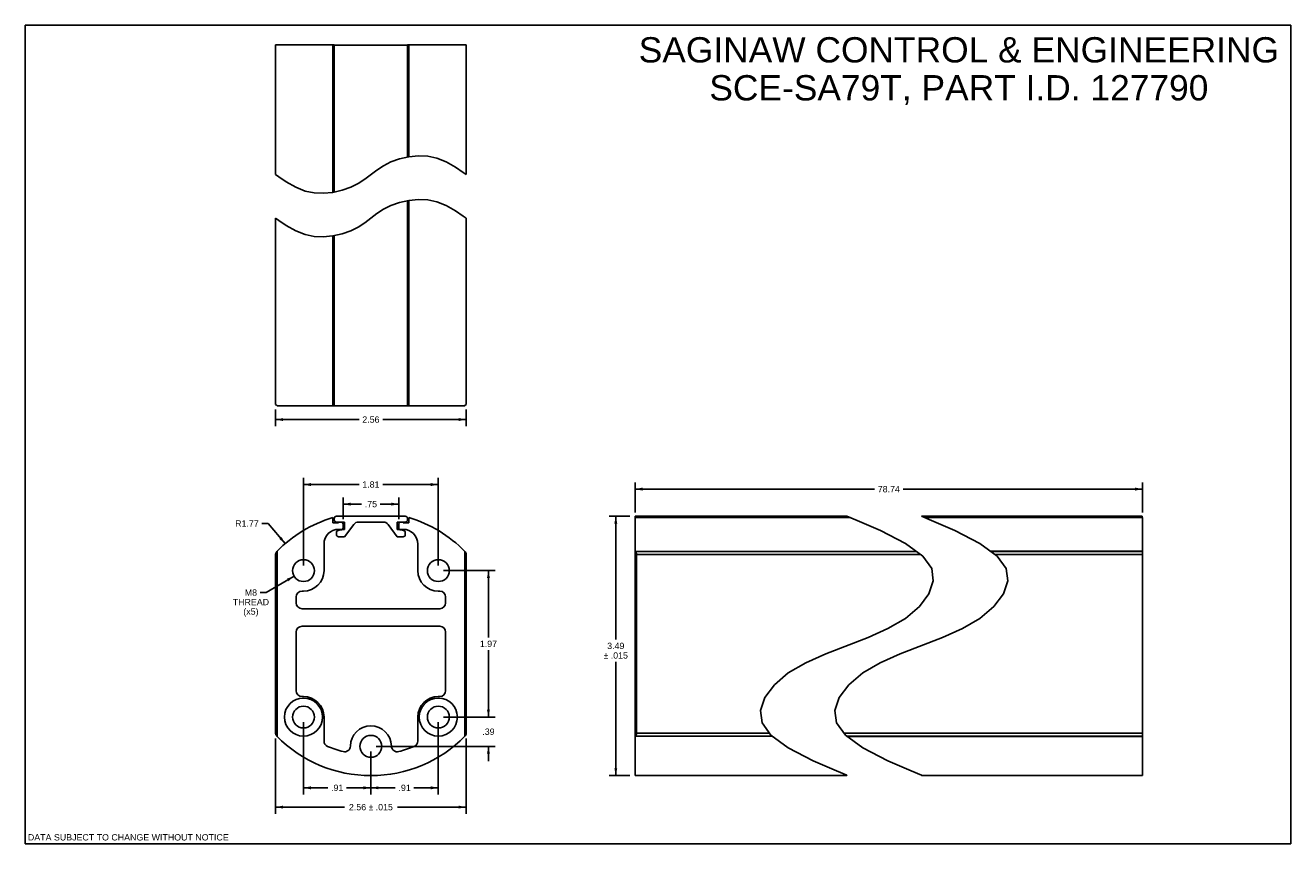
# Model space of a CAD drawing. Header units: inches. Extents: x 0 to 17, y 0 to 11.
import ezdxf

# ---------------------------------------------------------------- set-up
doc = ezdxf.new("R2010")
doc.units = ezdxf.units.IN
doc.header["$LTSCALE"] = 0.935
doc.header["$MEASUREMENT"] = 0
doc.layers.get('0').update_dxf_attribs({"linetype": 'CONTINUOUS'})
doc.layers.add('_1782', color=7, linetype='CONTINUOUS')
doc.layers.add('_3923', color=7, linetype='CONTINUOUS')
doc.styles.get("Standard").update_dxf_attribs({"font": 'arial.ttf'})
doc.dimstyles.new('DIMSTYLE_1', dxfattribs={"dimtxt": 0.085, "dimasz": 0.1, "dimexe": 0.09, "dimexo": 0.07, "dimgap": 0.0425, "dimtad": 0, "dimtih": 1, "dimtoh": 1, "dimzin": 4, "dimdsep": 46, "dimtxsty": 'Standard', "dimblk": '_FILLED', "dimblk1": '_FILLED', "dimblk2": '_FILLED', "dimcen": 0.09, "dimazin": 1, "dimtfac": 1, "dimtofl": 0, "dimtmove": 0, "dimatfit": 3, "dimldrblk": '_FILLED', "dimfxl": 0, "dimtolj": 1, "dimtzin": 4, "dimarcsym": 0})
doc.dimstyles.new('DIMSTYLE_2', dxfattribs={"dimtxt": 0.085, "dimasz": 0.1, "dimexe": 0.09, "dimexo": 0.07, "dimgap": 0.09, "dimtad": 0, "dimtih": 1, "dimtoh": 1, "dimdec": 3, "dimzin": 4, "dimdsep": 46, "dimtxsty": 'Standard', "dimblk": '_FILLED', "dimblk1": '_FILLED', "dimblk2": '_FILLED', "dimcen": 0.09, "dimadec": 3, "dimazin": 1, "dimtfac": 1, "dimtofl": 0, "dimtmove": 0, "dimatfit": 1, "dimldrblk": '_FILLED', "dimfxl": 0, "dimtolj": 1, "dimtzin": 4, "dimarcsym": 0})
doc.dimstyles.new('DIMSTYLE_3', dxfattribs={"dimtxt": 0.085, "dimasz": 0.1, "dimexe": 0.09, "dimexo": 0.07, "dimgap": 0.09, "dimtad": 0, "dimtih": 1, "dimtoh": 1, "dimzin": 4, "dimdsep": 46, "dimtxsty": 'Standard', "dimblk": '_FILLED', "dimblk1": '_FILLED', "dimblk2": '_FILLED', "dimcen": 0.09, "dimazin": 1, "dimtfac": 1, "dimtofl": 0, "dimtmove": 0, "dimatfit": 3, "dimldrblk": '_FILLED', "dimfxl": 0, "dimtolj": 1, "dimtzin": 4, "dimarcsym": 0})

# ---------------------------------------------------------------- blocks, each defined once
blk = doc.blocks.new('_FILLED')
at = {"color": 0, "linetype": 'ByBlock'}
blk.add_solid([(0, 0), (-1, 0.2), (-1, -0.2)], dxfattribs=at)
blk = doc.blocks.new('*D1')
at = {"color": 2, "linetype": 'Continuous'}
for p, q in [((8.122, 4.402), (7.843, 4.402)), ((7.933, 4.402), (7.933, 2.743)), ((7.933, 0.915), (7.933, 2.446)), ((8.122, 0.915), (7.843, 0.915))]:
    blk.add_line(p, q, dxfattribs=at)
at = {"color": 2, "linetype": 'Continuous', "xscale": 0.1, "yscale": 0.1, "zscale": 0.1}
for p, rotation in [((7.933, 4.402), 90), ((7.933, 0.915), 270)]:
    blk.add_blockref('_FILLED', p, dxfattribs=dict(at, rotation=rotation))
at = {"color": 2, "linetype": 'Continuous', "insert": (7.933, 2.701), "char_height": 0.085, "width": 0.36301, "attachment_point": 2, "line_spacing_factor": 0.9}
blk.add_mtext('3.49\\P\\fgdt;{\\fgdt;`}\\fArial; .015', dxfattribs=at)
blk = doc.blocks.new('*D2')
at = {"color": 2, "linetype": 'Continuous'}
for p, q in [((5.618, 3.671), (6.312, 3.671)), ((6.222, 3.671), (6.222, 2.771)), ((6.222, 1.702), (6.222, 2.601)), ((5.618, 1.702), (6.312, 1.702))]:
    blk.add_line(p, q, dxfattribs=at)
at = {"color": 2, "linetype": 'Continuous', "xscale": 0.1, "yscale": 0.1, "zscale": 0.1}
for p, rotation in [((6.222, 3.671), 90), ((6.222, 1.702), 270)]:
    blk.add_blockref('_FILLED', p, dxfattribs=dict(at, rotation=rotation))
at = {"color": 2, "linetype": 'Continuous', "insert": (6.222, 2.729), "char_height": 0.085, "width": 0.23099, "attachment_point": 2, "line_spacing_factor": 0.9}
blk.add_mtext('1.97', dxfattribs=at)
blk = doc.blocks.new('*D3')
at = {"color": 2, "linetype": 'Continuous'}
for p, q in [((3.737, 3.741), (3.737, 4.917)), ((3.737, 4.827), (4.485, 4.827)), ((5.548, 4.827), (4.801, 4.827)), ((5.548, 3.741), (5.548, 4.917))]:
    blk.add_line(p, q, dxfattribs=at)
at = {"color": 2, "linetype": 'Continuous', "xscale": 0.1, "yscale": 0.1, "zscale": 0.1, "rotation": 180}
blk.add_blockref('_FILLED', (3.737, 4.827), dxfattribs=at)
at = {"color": 2, "linetype": 'Continuous', "xscale": 0.1, "yscale": 0.1, "zscale": 0.1}
blk.add_blockref('_FILLED', (5.548, 4.827), dxfattribs=at)
at = {"color": 2, "linetype": 'Continuous', "insert": (4.643, 4.87), "char_height": 0.085, "width": 0.23099, "attachment_point": 2, "line_spacing_factor": 0.9}
blk.add_mtext('1.81', dxfattribs=at)
blk = doc.blocks.new('*D4')
at = {"color": 2, "linetype": 'Continuous'}
for p, q in [((4.269, 4.364), (4.269, 4.654)), ((5.017, 4.364), (5.017, 4.654)), ((4.269, 4.564), (4.518, 4.564)), ((5.017, 4.564), (4.768, 4.564))]:
    blk.add_line(p, q, dxfattribs=at)
at = {"color": 2, "linetype": 'Continuous', "xscale": 0.1, "yscale": 0.1, "zscale": 0.1, "rotation": 180}
blk.add_blockref('_FILLED', (4.269, 4.564), dxfattribs=at)
at = {"color": 2, "linetype": 'Continuous', "xscale": 0.1, "yscale": 0.1, "zscale": 0.1}
blk.add_blockref('_FILLED', (5.017, 4.564), dxfattribs=at)
at = {"color": 2, "linetype": 'Continuous', "insert": (4.643, 4.607), "char_height": 0.085, "width": 0.16494, "attachment_point": 2, "line_spacing_factor": 0.9}
blk.add_mtext('.75', dxfattribs=at)
blk = doc.blocks.new('*D5')
at = {"color": 2, "linetype": 'Continuous'}
for p, q in [((5.548, 1.632), (5.548, 0.661)), ((4.643, 1.238), (4.643, 0.661)), ((4.643, 0.751), (4.971, 0.751)), ((5.548, 0.751), (5.221, 0.751))]:
    blk.add_line(p, q, dxfattribs=at)
at = {"color": 2, "linetype": 'Continuous', "xscale": 0.1, "yscale": 0.1, "zscale": 0.1, "rotation": 180}
blk.add_blockref('_FILLED', (4.643, 0.751), dxfattribs=at)
at = {"color": 2, "linetype": 'Continuous', "xscale": 0.1, "yscale": 0.1, "zscale": 0.1}
blk.add_blockref('_FILLED', (5.548, 0.751), dxfattribs=at)
at = {"color": 2, "linetype": 'Continuous', "insert": (5.096, 0.794), "char_height": 0.085, "width": 0.16494, "attachment_point": 2, "line_spacing_factor": 0.9}
blk.add_mtext('.91', dxfattribs=at)
blk = doc.blocks.new('*D6')
at = {"color": 2, "linetype": 'Continuous'}
for p, q in [((3.737, 1.632), (3.737, 0.661)), ((4.643, 1.238), (4.643, 0.661)), ((3.737, 0.751), (4.065, 0.751)), ((4.643, 0.751), (4.315, 0.751))]:
    blk.add_line(p, q, dxfattribs=at)
at = {"color": 2, "linetype": 'Continuous', "xscale": 0.1, "yscale": 0.1, "zscale": 0.1, "rotation": 180}
blk.add_blockref('_FILLED', (3.737, 0.751), dxfattribs=at)
at = {"color": 2, "linetype": 'Continuous', "xscale": 0.1, "yscale": 0.1, "zscale": 0.1}
blk.add_blockref('_FILLED', (4.643, 0.751), dxfattribs=at)
at = {"color": 2, "linetype": 'Continuous', "insert": (4.19, 0.794), "char_height": 0.085, "width": 0.16494, "attachment_point": 2, "line_spacing_factor": 0.9}
blk.add_mtext('.91', dxfattribs=at)
blk = doc.blocks.new('*D7')
at = {"color": 2, "linetype": 'Continuous'}
for p, q in [((6.222, 1.702), (6.222, 1.902)), ((5.618, 1.702), (6.312, 1.702)), ((4.713, 1.308), (6.312, 1.308)), ((6.222, 1.308), (6.222, 1.108))]:
    blk.add_line(p, q, dxfattribs=at)
at = {"color": 2, "linetype": 'Continuous', "xscale": 0.1, "yscale": 0.1, "zscale": 0.1}
for p, rotation in [((6.222, 1.702), 270), ((6.222, 1.308), 90)]:
    blk.add_blockref('_FILLED', p, dxfattribs=dict(at, rotation=rotation))
at = {"color": 2, "linetype": 'Continuous', "insert": (6.222, 1.548), "char_height": 0.085, "width": 0.16494, "attachment_point": 2, "line_spacing_factor": 0.9}
blk.add_mtext('.39', dxfattribs=at)
blk = doc.blocks.new('*D8')
at = {"color": 2, "linetype": 'Continuous'}
for p, q in [((3.611, 3.596), (3.238, 3.376)), ((3.238, 3.376), (3.155, 3.376))]:
    blk.add_line(p, q, dxfattribs=at)
at = {"color": 2, "linetype": 'Continuous', "xscale": 0.1, "yscale": 0.1, "zscale": 0.1, "rotation": 30.5659738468}
blk.add_blockref('_FILLED', (3.611, 3.596), dxfattribs=at)
at = {"color": 2, "linetype": 'Continuous', "insert": (3.031, 3.418), "char_height": 0.085, "width": 0.48725, "attachment_point": 2, "line_spacing_factor": 0.9}
blk.add_mtext('M8\\PTHREAD\\P(x5)', dxfattribs=at)
blk = doc.blocks.new('*D9')
at = {"color": 2, "linetype": 'Continuous'}
for p, q in [((8.192, 4.452), (8.192, 4.856)), ((8.192, 4.766), (11.41, 4.766)), ((15.01, 4.766), (11.792, 4.766)), ((15.01, 4.452), (15.01, 4.856))]:
    blk.add_line(p, q, dxfattribs=at)
at = {"color": 2, "linetype": 'Continuous', "xscale": 0.1, "yscale": 0.1, "zscale": 0.1, "rotation": 180}
blk.add_blockref('_FILLED', (8.192, 4.766), dxfattribs=at)
at = {"color": 2, "linetype": 'Continuous', "xscale": 0.1, "yscale": 0.1, "zscale": 0.1}
blk.add_blockref('_FILLED', (15.01, 4.766), dxfattribs=at)
at = {"color": 2, "linetype": 'Continuous', "insert": (11.601, 4.808), "char_height": 0.085, "width": 0.29703, "attachment_point": 2, "line_spacing_factor": 0.9}
blk.add_mtext('78.74', dxfattribs=at)
blk = doc.blocks.new('*D10')
at = {"color": 2, "linetype": 'Continuous'}
for p, q in [((3.363, 5.835), (3.363, 5.611)), ((5.922, 5.835), (5.922, 5.611)), ((3.363, 5.701), (4.485, 5.701)), ((5.922, 5.701), (4.801, 5.701))]:
    blk.add_line(p, q, dxfattribs=at)
at = {"color": 2, "linetype": 'Continuous', "xscale": 0.1, "yscale": 0.1, "zscale": 0.1, "rotation": 180}
blk.add_blockref('_FILLED', (3.363, 5.701), dxfattribs=at)
at = {"color": 2, "linetype": 'Continuous', "xscale": 0.1, "yscale": 0.1, "zscale": 0.1}
blk.add_blockref('_FILLED', (5.922, 5.701), dxfattribs=at)
at = {"color": 2, "linetype": 'Continuous', "insert": (4.643, 5.743), "char_height": 0.085, "width": 0.23099, "attachment_point": 2, "line_spacing_factor": 0.9}
blk.add_mtext('2.56', dxfattribs=at)
blk = doc.blocks.new('*D11')
at = {"color": 2, "linetype": 'Continuous'}
for p, q in [((3.363, 1.415), (3.363, 0.402)), ((5.922, 1.415), (5.922, 0.402)), ((3.363, 0.492), (4.287, 0.492)), ((5.922, 0.492), (4.999, 0.492))]:
    blk.add_line(p, q, dxfattribs=at)
at = {"color": 2, "linetype": 'Continuous', "xscale": 0.1, "yscale": 0.1, "zscale": 0.1, "rotation": 180}
blk.add_blockref('_FILLED', (3.363, 0.492), dxfattribs=at)
at = {"color": 2, "linetype": 'Continuous', "xscale": 0.1, "yscale": 0.1, "zscale": 0.1}
blk.add_blockref('_FILLED', (5.922, 0.492), dxfattribs=at)
at = {"color": 2, "linetype": 'Continuous', "insert": (4.643, 0.534), "char_height": 0.085, "width": 0.62686, "attachment_point": 2, "line_spacing_factor": 0.9}
blk.add_mtext('2.56 \\fgdt;{\\fgdt;`}\\fArial; .015', dxfattribs=at)
blk = doc.blocks.new('*D12')
at = {"color": 2, "linetype": 'Continuous'}
for p, q in [((3.261, 4.304), (3.179, 4.304)), ((3.492, 4.033), (3.261, 4.304))]:
    blk.add_line(p, q, dxfattribs=at)
at = {"color": 2, "linetype": 'Continuous', "xscale": 0.1, "yscale": 0.1, "zscale": 0.1, "rotation": 310.5048611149}
blk.add_blockref('_FILLED', (3.492, 4.033), dxfattribs=at)
at = {"color": 2, "linetype": 'Continuous', "insert": (3.136, 4.346), "char_height": 0.085, "width": 0.31662, "attachment_point": 3, "line_spacing_factor": 0.9}
blk.add_mtext('R1.77', dxfattribs=at)

msp = doc.modelspace()

# ---------------------------------------------------------------- linework, layer by layer
at = {"color": 7, "linetype": 'Continuous'}
for p, q in [((0, 0), (0, 11)), ((0, 11), (17, 11)), ((17, 0), (17, 11)), ((4.9123, 9.1639), (5.0285, 9.2045)), ((5.0285, 9.2045), (5.1546, 9.2322)), ((5.1547, 9.2322), (5.2826, 9.2449)), ((5.2826, 9.2449), (5.406, 9.2402)), ((5.406, 9.2402), (5.5277, 9.2144)), ((5.5277, 9.2144), (5.6529, 9.1639)), ((4.5612, 8.9319), (4.7244, 9.055)), ((4.7244, 9.055), (4.8122, 9.113)), ((4.8122, 9.113), (4.9123, 9.1639)), ((5.6529, 9.1639), (5.78, 9.0911)), ((5.78, 9.0911), (5.8812, 9.0231)), ((5.8812, 9.0231), (5.9224, 8.9934)), ((3.3633, 8.9934), (3.4046, 8.9634)), ((3.4046, 8.9634), (3.5058, 8.8956)), ((3.5058, 8.8956), (3.6328, 8.8229)), ((4.3734, 8.8229), (4.4735, 8.8739)), ((4.4735, 8.8739), (4.5612, 8.9319)), ((3.6328, 8.8229), (3.7579, 8.7725)), ((3.7579, 8.7725), (3.8796, 8.7467)), ((3.8796, 8.7467), (4.0031, 8.7419)), ((4.0031, 8.7419), (4.131, 8.7546)), ((4.131, 8.7546), (4.2572, 8.7824)), ((4.2572, 8.7824), (4.3734, 8.8229)), ((4.8122, 8.5266), (4.7244, 8.4686)), ((4.9123, 8.5775), (4.8122, 8.5266)), ((5.0285, 8.6181), (4.9123, 8.5775)), ((5.1547, 8.6458), (5.0285, 8.6181)), ((5.2826, 8.6585), (5.1547, 8.6458)), ((5.406, 8.6538), (5.2826, 8.6585)), ((5.5277, 8.628), (5.406, 8.6538)), ((5.6529, 8.5775), (5.5277, 8.628)), ((5.78, 8.5047), (5.6529, 8.5775)), ((5.8812, 8.4367), (5.78, 8.5047)), ((3.4046, 8.377), (3.3633, 8.407)), ((3.5058, 8.3092), (3.4046, 8.377)), ((4.5612, 8.3455), (4.4735, 8.2875)), ((4.7244, 8.4686), (4.5612, 8.3455)), ((5.9224, 8.407), (5.8812, 8.4367)), ((3.6328, 8.2365), (3.5058, 8.3092)), ((3.7579, 8.1861), (3.6328, 8.2365)), ((3.8796, 8.1603), (3.7579, 8.1861)), ((4.0031, 8.1555), (3.8796, 8.1603)), ((4.131, 8.1682), (4.0031, 8.1555)), ((4.2572, 8.196), (4.131, 8.1682)), ((4.3734, 8.2365), (4.2572, 8.196)), ((4.4735, 8.2875), (4.3734, 8.2365)), ((11.1762, 4.3457), (11.0376, 4.4022)), ((11.4896, 4.2081), (11.1762, 4.3457)), ((12.0378, 4.4022), (12.1764, 4.3457)), ((12.1764, 4.3457), (12.4898, 4.2081)), ((11.825, 4.0357), (11.4896, 4.2081)), ((12.4898, 4.2081), (12.8252, 4.0357)), ((12.0578, 3.8656), (11.825, 4.0357)), ((12.8252, 4.0357), (13.058, 3.8656)), ((12.1767, 3.7), (12.0578, 3.8656)), ((13.058, 3.8656), (13.177, 3.7)), ((12.199, 3.532), (12.1767, 3.7)), ((13.177, 3.7), (13.1992, 3.532)), ((12.1404, 3.358), (12.199, 3.532)), ((13.1992, 3.532), (13.1406, 3.358)), ((12.0123, 3.1863), (12.1404, 3.358)), ((13.1406, 3.358), (13.0125, 3.1863)), ((11.825, 3.0284), (12.0123, 3.1863)), ((13.0125, 3.1863), (12.8252, 3.0284)), ((11.3218, 2.7729), (11.5897, 2.8922)), ((11.5897, 2.8922), (11.825, 3.0284)), ((12.5899, 2.8922), (12.322, 2.7729)), ((12.8252, 3.0284), (12.5899, 2.8922)), ((10.7533, 2.5509), (11.3218, 2.7729)), ((12.322, 2.7729), (11.7535, 2.5509)), ((10.4854, 2.4315), (10.7533, 2.5509)), ((11.7535, 2.5509), (11.4856, 2.4315)), ((10.2502, 2.2954), (10.4854, 2.4315)), ((11.4856, 2.4315), (11.2504, 2.2954)), ((10.0629, 2.1374), (10.2502, 2.2954)), ((11.2504, 2.2954), (11.0631, 2.1374)), ((9.9348, 1.9657), (10.0629, 2.1374)), ((11.0631, 2.1374), (10.935, 1.9657)), ((9.8761, 1.7917), (9.9348, 1.9657)), ((10.935, 1.9657), (10.8763, 1.7917)), ((9.8983, 1.6238), (9.8761, 1.7917)), ((10.8763, 1.7917), (10.8985, 1.6238)), ((10.0173, 1.4582), (9.8983, 1.6238)), ((10.8985, 1.6238), (11.0175, 1.4582)), ((10.2502, 1.2881), (10.0173, 1.4582)), ((11.0175, 1.4582), (11.2504, 1.2881)), ((10.5856, 1.1154), (10.2502, 1.2881)), ((11.2504, 1.2881), (11.5858, 1.1154)), ((10.8991, 0.9777), (10.5856, 1.1154)), ((11.5858, 1.1154), (11.8993, 0.9777)), ((11.0376, 0.9215), (10.8991, 0.9777)), ((11.0376, 0.9147), (11.0376, 0.9215)), ((11.8993, 0.9777), (12.0378, 0.9215)), ((12.0378, 0.9215), (12.0378, 0.9147)), ((0, 0), (17, 0))]:
    msp.add_line(p, q, dxfattribs=at)
at = {"layer": '_1782', "color": 7, "linetype": 'Continuous'}
for p, q in [((4.1507, 8.759), (4.1507, 10.7318)), ((4.1507, 10.7318), (5.135, 10.7318)), ((5.135, 10.7318), (5.135, 9.2279)), ((5.135, 8.6415), (5.135, 5.885)), ((4.1507, 5.885), (4.1507, 8.1725)), ((5.135, 5.885), (4.1507, 5.885)), ((4.1507, 4.3727), (4.1507, 4.353)), ((5.1054, 4.4022), (4.1802, 4.4022)), ((4.1802, 4.3234), (4.2393, 4.3234)), ((4.2688, 4.2939), (4.2688, 4.2459)), ((4.2885, 4.1266), (4.4125, 4.2919)), ((4.4755, 4.3234), (4.8102, 4.3234)), ((4.8731, 4.2919), (4.9972, 4.1266)), ((5.0168, 4.2459), (5.0168, 4.2939)), ((5.0464, 4.3234), (5.1054, 4.3234)), ((5.135, 4.353), (5.135, 4.3727)), ((8.1915, 4.3825), (8.1915, 4.4022)), ((8.1915, 4.4022), (11.0376, 4.4022)), ((12.0378, 4.4022), (15.0055, 4.4022)), ((15.0055, 4.4022), (15.0055, 4.3825)), ((4.1802, 4.1807), (4.1802, 4.1561)), ((4.2444, 4.2168), (4.2046, 4.2098)), ((4.2098, 4.1266), (4.2885, 4.1266)), ((4.9972, 4.1266), (5.0759, 4.1266)), ((5.081, 4.2098), (5.0412, 4.2168)), ((5.1054, 4.1561), (5.1054, 4.1807))]:
    msp.add_line(p, q, dxfattribs=at)
for centre, radius, start, end in [((4.1802, 4.3727), 0.0295, 90, 180), ((4.1802, 4.353), 0.0295, 180, 270), ((4.2393, 4.2939), 0.0295, 0, 90), ((4.4755, 4.2447), 0.0787, 90, 143.1301), ((4.8102, 4.2447), 0.0787, 36.8699, 90), ((5.0464, 4.2939), 0.0295, 90, 180), ((5.1054, 4.3727), 0.0295, 0, 90), ((5.1054, 4.353), 0.0295, 270, 360), ((4.2098, 4.1807), 0.0295, 100, 180), ((4.2098, 4.1561), 0.0295, 180, 270), ((4.2393, 4.2459), 0.0295, 280, 360), ((5.0464, 4.2459), 0.0295, 180, 260), ((5.0759, 4.1561), 0.0295, 270, 360), ((5.0759, 4.1807), 0.0295, 0, 80)]:
    msp.add_arc(centre, radius, start, end, dxfattribs=at)
at = {"layer": '_3923', "color": 7, "linetype": 'Continuous'}
for p, q in [((3.3633, 8.9934), (3.3633, 10.7368)), ((3.3633, 10.7368), (4.1507, 10.7368)), ((4.131, 8.7546), (4.131, 10.7368)), ((5.135, 10.7368), (5.9224, 10.7368)), ((5.1546, 9.2322), (5.1546, 10.7368)), ((5.9224, 8.9934), (5.9224, 10.7368)), ((5.1546, 5.885), (5.1546, 8.6458)), ((3.3633, 8.407), (3.3633, 5.9047)), ((5.9224, 5.9047), (5.9224, 8.407)), ((4.131, 5.885), (4.131, 8.1682)), ((3.3803, 5.8877), (3.3633, 5.9047)), ((3.383, 5.885), (4.1507, 5.885)), ((5.135, 5.885), (5.9027, 5.885)), ((5.9224, 5.9047), (5.9054, 5.8877)), ((4.131, 4.3825), (4.131, 4.3116)), ((4.131, 4.3116), (4.2098, 4.3116)), ((4.2098, 4.3116), (4.2098, 4.3234)), ((4.2098, 4.3234), (4.2885, 4.3234)), ((4.2885, 4.3234), (4.2885, 4.225)), ((4.9972, 4.225), (4.9972, 4.3234)), ((4.9972, 4.3234), (5.0759, 4.3234)), ((5.0759, 4.3234), (5.0759, 4.3116)), ((5.0759, 4.3116), (5.1546, 4.3116)), ((5.1546, 4.3116), (5.1546, 4.3825)), ((8.1915, 0.9148), (8.1915, 4.3825)), ((8.1915, 4.3825), (11.0859, 4.3825)), ((12.0861, 4.3825), (15.0105, 4.3825)), ((15.0105, 4.3825), (15.0105, 0.9148)), ((4.2885, 4.225), (4.2098, 4.225)), ((5.0759, 4.225), (4.9972, 4.225)), ((3.383, 1.4408), (3.383, 3.932)), ((4.0129, 4.0282), (4.0129, 3.6706)), ((5.2728, 3.6706), (5.2728, 4.0282)), ((5.9027, 3.932), (5.9027, 1.4408)), ((8.1915, 3.932), (8.1943, 3.9292)), ((8.1924, 3.9315), (8.1929, 3.9311)), ((11.9706, 3.9292), (8.1943, 3.9292)), ((12.9671, 3.932), (15.0105, 3.932)), ((12.9708, 3.9292), (15.0105, 3.9292)), ((3.3633, 1.4849), (3.3633, 3.8878)), ((5.9224, 3.8878), (5.9224, 1.4849)), ((8.2112, 3.8878), (8.2112, 1.4849)), ((8.2112, 3.8878), (12.0274, 3.8878)), ((13.0276, 3.8878), (15.0105, 3.8878)), ((3.6389, 3.3163), (3.6389, 3.2376)), ((3.7373, 3.395), (3.7176, 3.395)), ((5.568, 3.395), (5.5483, 3.395)), ((5.6468, 3.2376), (5.6468, 3.3163)), ((3.7176, 3.1588), (5.568, 3.1588)), ((3.7176, 2.9226), (5.568, 2.9226)), ((3.6389, 2.0565), (3.6389, 2.8439)), ((5.6468, 2.8439), (5.6468, 2.0565)), ((3.7373, 1.9777), (3.7176, 1.9777)), ((5.568, 1.9777), (5.5483, 1.9777)), ((4.0129, 1.3806), (4.0129, 1.7021)), ((5.2728, 1.7021), (5.2728, 1.3806)), ((8.1943, 1.4435), (8.1915, 1.4408)), ((8.1934, 1.4431), (8.1929, 1.4426)), ((8.1943, 1.4435), (10.0374, 1.4435)), ((9.9981, 1.4849), (8.2112, 1.4849)), ((10.9983, 1.4849), (15.0105, 1.4849)), ((11.0376, 1.4435), (15.0105, 1.4435)), ((11.0414, 1.4408), (15.0105, 1.4408)), ((11.0376, 0.9147), (8.1915, 0.9147)), ((15.0105, 0.9147), (12.0378, 0.9147))]:
    msp.add_line(p, q, dxfattribs=at)
for points in [[(8.2112, 3.8878), (8.2108, 3.895), (8.2093, 3.9022), (8.2069, 3.9095), (8.2036, 3.9166), (8.1994, 3.9231), (8.1943, 3.9292)], [(8.1943, 1.4435), (8.1994, 1.4496), (8.2036, 1.4562), (8.2069, 1.4632), (8.2093, 1.4705), (8.2108, 1.4777), (8.2112, 1.4849)]]:
    msp.add_lwpolyline(points, dxfattribs=at)
for centre, radius in [((3.7373, 3.6706), 0.1469), ((5.5483, 3.6706), 0.1469), ((3.7373, 1.7021), 0.2559), ((5.5483, 1.7021), 0.2559), ((3.7373, 1.7021), 0.1469), ((5.5483, 1.7021), 0.1469), ((4.6428, 1.3084), 0.1469)]:
    msp.add_circle(centre, radius, dxfattribs=at)
for centre, radius, start, end in [((4.6428, 2.6864), 1.7717, 106.79145, 135.45042), ((4.6428, 2.6864), 1.7717, 44.54958, 73.20855), ((4.2098, 4.0282), 0.1969, 90, 180), ((5.0759, 4.0282), 0.1969, 0, 90), ((3.4224, 3.8878), 0.0591, 135.45042, 180), ((5.8633, 3.8878), 0.0591, 0, 44.54958), ((3.7373, 3.6706), 0.2756, 270, 360), ((5.5483, 3.6706), 0.2756, 180, 270), ((3.7176, 3.3163), 0.0787, 90, 180), ((3.7176, 3.2376), 0.0787, 180, 270), ((5.568, 3.3163), 0.0787, 0, 90), ((5.568, 3.2376), 0.0787, 270, 360), ((3.7176, 2.8439), 0.0787, 90, 180), ((5.568, 2.8439), 0.0787, 0, 90), ((3.7176, 2.0565), 0.0787, 180, 270), ((5.568, 2.0565), 0.0787, 270, 360), ((3.7373, 1.7021), 0.2756, 0, 90), ((5.5483, 1.7021), 0.2756, 90, 180), ((4.6428, 1.3084), 0.2756, 0.9095, 179.0905), ((3.4224, 1.4849), 0.0591, 180, 224.54958), ((4.6428, 2.6864), 1.7717, 224.54958, 315.45042), ((4.0917, 1.3806), 0.0787, 180, 247.11462), ((5.194, 1.3806), 0.0787, 292.88538, 360), ((5.8633, 1.4849), 0.0591, 315.45042, 360), ((4.6428, 2.6864), 1.4961, 247.11462, 255.52435), ((4.2885, 1.3141), 0.0787, 255.52435, 359.0905), ((4.9971, 1.3141), 0.0787, 180.9095, 284.47565), ((4.6428, 2.6864), 1.4961, 284.47565, 292.88538)]:
    msp.add_arc(centre, radius, start, end, dxfattribs=at)

# ---------------------------------------------------------------- texts
at = {"color": 2, "linetype": 'Continuous', "attachment_point": 2, "line_spacing_factor": 0.9}
for s, insert, char_height, width in [('SAGINAW CONTROL & ENGINEERING\\PSCE-SA79T, PART I.D. 127790', (12.5419, 10.8403), 0.34, 8.587212), ('DATA SUBJECT TO CHANGE WITHOUT NOTICE', (1.3839, 0.1284), 0.085, 2.692825)]:
    msp.add_mtext(s, dxfattribs=dict(at, insert=insert, char_height=char_height, width=width))

# ---------------------------------------------------------------- dimensions: what is measured, and where the dimension line sits
at = {"color": 2, "linetype": 'Continuous'}
dim = msp.add_linear_dim(base=(5.9224, 5.7006), p1=(3.3633, 5.9047), p2=(5.9224, 5.9047), dimstyle='DIMSTYLE_1', dxfattribs=at)
dim.commit()
dim.dimension.update_dxf_attribs({"geometry": '*D10', "text_midpoint": (4.6418, 5.7001), "dimtype": 160})
for base, p1, p2, angle, picture, middle in [((3.7373, 4.8272), (5.5483, 3.6706), (3.7373, 3.6706), 180, '*D3', (4.6383, 4.8267)), ((8.1915, 4.766), (15.0105, 4.3825), (8.1915, 4.3825), 180, '*D9', (11.601, 4.7655)), ((4.2688, 4.5641), (5.0168, 4.2939), (4.2688, 4.2939), 180, '*D4', (4.6456, 4.563)), ((6.2219, 1.7021), (5.5483, 3.6706), (5.5483, 1.7021), 270, '*D2', (6.2255, 2.6859)), ((6.2219, 1.3084), (5.5483, 1.7021), (4.6428, 1.3084), 270, '*D7', (6.2243, 1.5048)), ((3.7373, 0.7513), (4.6428, 1.3084), (3.7373, 1.7021), 180, '*D6', (4.1843, 0.7508)), ((4.6428, 0.7513), (5.5483, 1.7021), (4.6428, 1.3084), 180, '*D5', (5.0899, 0.7508))]:
    dim = msp.add_linear_dim(base=base, p1=p1, p2=p2, angle=angle, dimstyle='DIMSTYLE_1', dxfattribs=at)
    dim.commit()
    dim.dimension.update_dxf_attribs({"geometry": picture, "text_midpoint": middle, "dimtype": 160})
dim = msp.add_radius_dim(center=(4.6428, 2.6864), mpoint=(3.4921, 4.0335), text='R<>', dimstyle='DIMSTYLE_3', override={"dimpost": '<>'}, dxfattribs=at)
dim.commit()
dim.dimension.update_dxf_attribs({"geometry": '*D12', "text_midpoint": (2.9779, 4.3037), "dimtype": 164})
dim = msp.add_linear_dim(base=(7.9327, 4.4022), p1=(8.1915, 0.9147), p2=(8.1915, 4.4022), angle=90, text='<>\\P%%p .015', dimstyle='DIMSTYLE_1', dxfattribs=at)
dim.commit()
dim.dimension.update_dxf_attribs({"geometry": '*D1', "text_midpoint": (7.9327, 2.5947), "dimtype": 160})
dim = msp.add_diameter_dim_2p(p1=(3.6109, 3.596), p2=(3.8638, 3.7453), text='M8\\PTHREAD\\P(x5)', dimstyle='DIMSTYLE_2', override={"dimpost": '<>'}, dxfattribs=at)
dim.commit()
dim.dimension.update_dxf_attribs({"geometry": '*D8', "text_midpoint": (3.0306, 3.2482), "dimtype": 163})
dim = msp.add_linear_dim(base=(5.9224, 0.4919), p1=(3.3633, 1.4849), p2=(5.9224, 1.4849), text='<> %%p .015', dimstyle='DIMSTYLE_1', dxfattribs=at)
dim.commit()
dim.dimension.update_dxf_attribs({"geometry": '*D11', "text_midpoint": (4.6428, 0.4919), "dimtype": 160})

doc.saveas('drawing.dxf')
